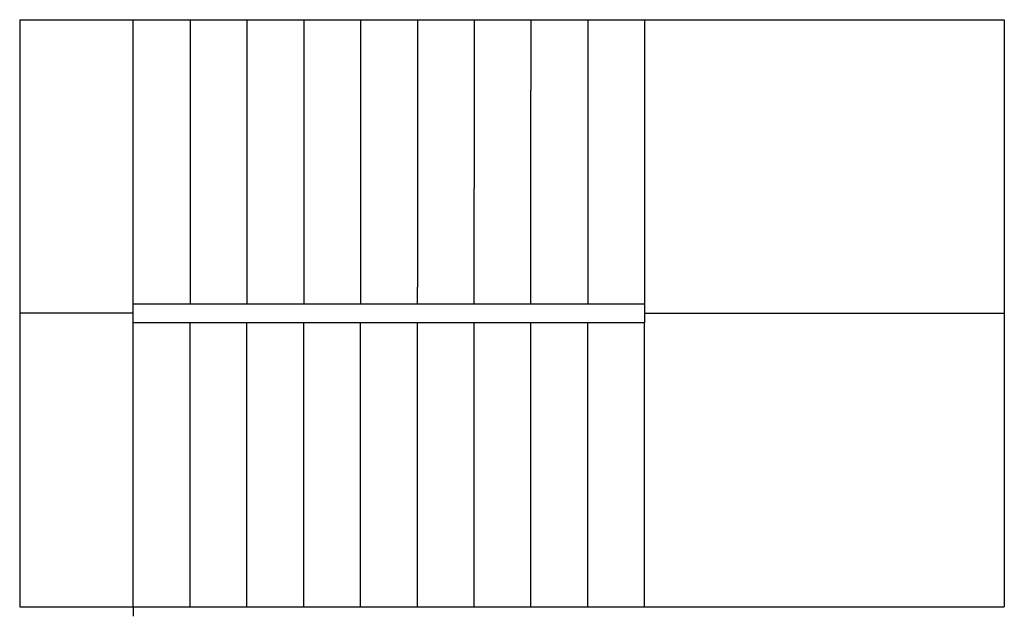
# Model space of a CAD drawing. Header units: millimetres. Extents: x 26644 to 53369, y 8500 to 41865.
# Tile 14 of 15: x 27193 to 32393, y 38715 to 41865. Entities that reach past the tile are written whole.
import ezdxf

# ---------------------------------------------------------------- set-up
doc = ezdxf.new("R2010")
doc.units = ezdxf.units.MM
doc.header["$LTSCALE"] = 25
doc.layers.add('CKSCHODY_PODROVINOU', color=7, linetype='Continuous', lineweight=25)

msp = doc.modelspace()

# ---------------------------------------------------------------- linework, layer by layer
at = {"layer": 'CKSCHODY_PODROVINOU'}
for p, q in [((27192.7, 41864.7), (27192.7, 38764.7)), ((27192.7, 41864.7), (32392.7, 41864.7)), ((27792.7, 38764.7), (27792.7, 41864.7)), ((28092.7, 41864.7), (28092.7, 40364.7)), ((28392.7, 41864.7), (28392.7, 40364.7)), ((28692.7, 41864.7), (28692.7, 40364.7)), ((28992.7, 41864.7), (28992.7, 40364.7)), ((29292.7, 41864.7), (29292.7, 40453.4)), ((29592.7, 41864.7), (29592.7, 40973)), ((29892.7, 41864.7), (29892.7, 41492.7)), ((30192.7, 41864.7), (30192.7, 40364.7)), ((30492.7, 41864.7), (30492.7, 40364.7)), ((30492.7, 41864.7), (30492.7, 40364.7)), ((32392.7, 41864.7), (32392.7, 38764.7)), ((29892.7, 40364.7), (29892.7, 41492.7)), ((29592.7, 40364.7), (29592.7, 40973)), ((29292.7, 40364.7), (29292.7, 40453.4)), ((27792.7, 40314.7), (27192.7, 40314.7)), ((30492.7, 40314.7), (32392.7, 40314.7)), ((28092.7, 38764.7), (28092.7, 40264.7)), ((28392.7, 38764.7), (28392.7, 40264.7)), ((28692.7, 38764.7), (28692.7, 40264.7)), ((28992.7, 38764.7), (28992.7, 40264.7)), ((29292.7, 38764.7), (29292.7, 40264.7)), ((29592.7, 38764.7), (29592.7, 40264.7)), ((29892.7, 38764.7), (29892.7, 40264.7)), ((30192.7, 38764.7), (30192.7, 40264.7)), ((30492.7, 38764.7), (30492.7, 40264.7)), ((30492.7, 38764.7), (30492.7, 40264.7)), ((27192.7, 38764.7), (32392.7, 38764.7)), ((27792.7, 38764.7), (27792.6, 38764.7)), ((27792.6, 38764.7), (27792.6, 38714.7))]:
    msp.add_line(p, q, dxfattribs=at)
for points in [[(29241.5, 40364.7), (30492.7, 40364.7), (30492.7, 40264.7), (27792.7, 40264.7), (27792.6, 40264.7)], [(27792.6, 40364.7), (27792.6, 40364.7), (27792.7, 40364.7), (29241.5, 40364.7)]]:
    msp.add_lwpolyline(points, dxfattribs=at)

doc.saveas('drawing.dxf')
